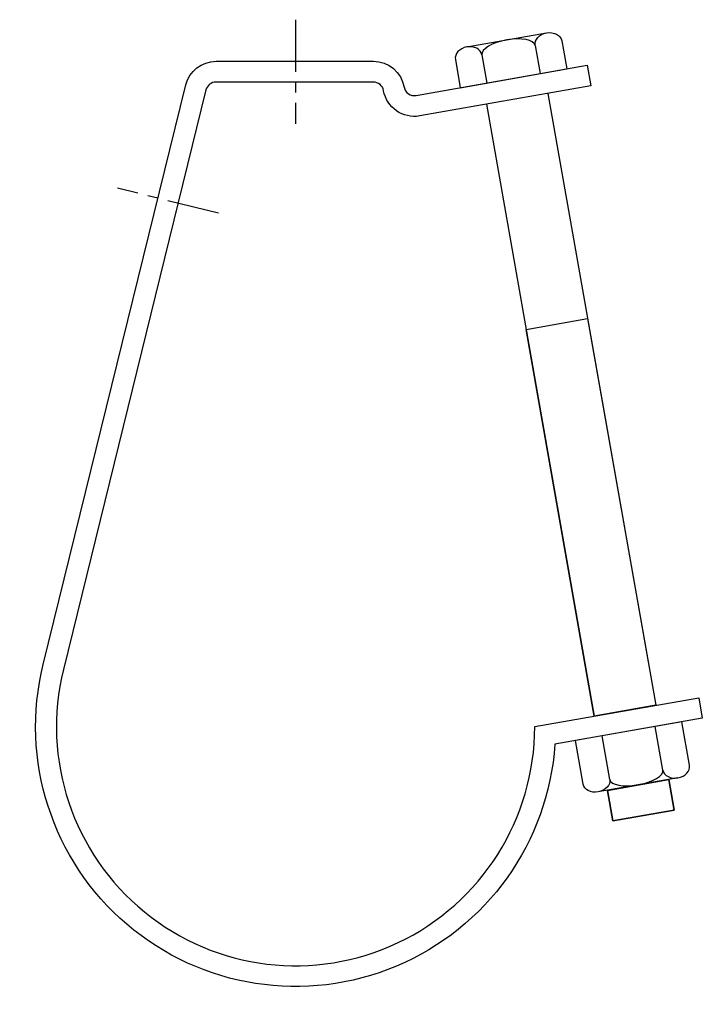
# Model space of a CAD drawing. Extents: x 15 to 197, y 6 to 268.
import ezdxf

# ---------------------------------------------------------------- set-up
doc = ezdxf.new("R2010")
doc.units = 0
doc.header["$MEASUREMENT"] = 0
doc.linetypes.add('AI9-LTYPE1', pattern=[22.151879, 13.844924, -2.768985, 2.768985, -2.768985])
doc.layers.get('0').update_dxf_attribs({"linetype": 'CONTINUOUS'})

# ---------------------------------------------------------------- blocks, each defined once
blk = doc.blocks.new('AI9-BLK2')
at = {"color": 7}
for p, q in [((13.13, 9.38), (-15.21, 4.38)), ((8.09, -3.46), (6.05, 8.13)), ((15.17, -2.21), (13.13, 9.38)), ((-6.08, -5.96), (-8.12, 5.63)), ((-13.16, -7.21), (-15.21, 4.38)), ((12.11, -5.56), (-9.14, -9.31))]:
    blk.add_line(p, q, dxfattribs=at)
for points in [[(8.09, -3.46), (8.36, -4.97), (10.16, -5.91), (12.11, -5.56), (14.07, -5.22), (15.44, -3.72), (15.17, -2.21)], [(-6.08, -5.96), (-5.81, -7.46), (-2.43, -8.13), (1.49, -7.44), (5.4, -6.75), (8.36, -4.97), (8.09, -3.46)], [(-6.08, -5.96), (-5.81, -7.46), (-7.18, -8.96), (-9.14, -9.31), (-11.1, -9.65), (-12.9, -8.71), (-13.16, -7.21)]]:
    blk.add_open_spline(points, degree=3, knots=[0, 0, 0, 0, 1, 1, 1, 2, 2, 2, 2], dxfattribs=at)
blk = doc.blocks.new('AI9-BLK1')
at = {"color": 7}
for p, q in [((-11.75, 3.52), (9.5, 7.26)), ((6.44, 3.91), (7.76, -3.59)), ((13.52, 5.16), (14.85, -2.34)), ((-14.81, 0.16), (-13.49, -7.33)), ((-7.73, 1.41), (-6.41, -6.09)), ((-13.49, -7.33), (14.85, -2.34))]:
    blk.add_line(p, q, dxfattribs=at)
for points in [[(6.44, 3.91), (6.17, 5.42), (2.79, 6.08), (-1.13, 5.39), (-5.04, 4.7), (-8, 2.92), (-7.73, 1.41)], [(6.44, 3.91), (6.17, 5.42), (7.54, 6.92), (9.5, 7.26), (11.46, 7.61), (13.26, 6.67), (13.52, 5.16)], [(-7.73, 1.41), (-8, 2.92), (-9.8, 3.86), (-11.75, 3.52), (-13.71, 3.17), (-15.08, 1.67), (-14.81, 0.16)]]:
    blk.add_open_spline(points, degree=3, knots=[0, 0, 0, 0, 1, 1, 1, 2, 2, 2, 2], dxfattribs=at)

msp = doc.modelspace()

# ---------------------------------------------------------------- linework, layer by layer
at = {"color": 253, "linetype": 'AI9-LTYPE1'}
for p, q in [((88.41, 268.46), (88.41, 240.77)), ((67.87, 216.94), (40.99, 223.55))]:
    msp.add_line(p, q, dxfattribs=at)
at = {"color": 7}
for p, q in [((155.58, 248.84), (184.32, 85.85)), ((139.22, 245.95), (167.95, 82.97)), ((149.79, 185.96), (166.16, 188.84))]:
    msp.add_line(p, q, dxfattribs=at)
for points in [[(184.32, 85.85), (167.95, 82.97), (149.79, 185.96), (166.16, 188.84)], [(189.24, 57.95), (172.87, 55.07), (171.44, 63.2), (187.8, 66.08)]]:
    msp.add_lwpolyline(points, close=True, dxfattribs=at)
msp.add_lwpolyline([(171.44, 63.2), (172.87, 55.07), (189.24, 57.95), (187.8, 66.08)], dxfattribs=at)
msp.add_open_spline([(26.56, 95.39), (26.56, 95.39), (64.54, 249.74), (64.54, 249.74), (64.84, 250.98), (65.95, 251.85), (67.23, 251.85), (67.23, 251.85), (109.13, 251.85), (109.13, 251.85), (110.47, 251.85), (111.62, 250.89), (111.85, 249.56), (111.85, 249.56), (111.85, 249.56), (111.85, 249.56), (112.65, 245.04), (116.96, 242.03), (121.48, 242.82), (121.48, 242.82), (167.02, 250.85), (167.02, 250.85), (167.02, 250.85), (166.06, 256.31), (166.06, 256.31), (166.06, 256.31), (120.51, 248.28), (120.51, 248.28), (119.01, 248.01), (117.57, 249.02), (117.31, 250.52), (117.31, 250.52), (117.31, 250.52), (117.31, 250.52), (116.61, 254.49), (113.16, 257.39), (109.13, 257.39), (109.13, 257.39), (67.23, 257.39), (67.23, 257.39), (63.4, 257.39), (60.08, 254.78), (59.16, 251.07), (59.16, 251.07), (21.19, 96.71), (21.19, 96.71), (14.94, 71.3), (23.55, 44.54), (43.44, 27.54), (63.34, 10.54), (91.12, 6.22), (115.25, 16.36), (139.37, 26.51), (155.71, 49.39), (157.47, 75.5), (157.47, 75.5), (196.72, 82.42), (196.72, 82.42), (196.72, 82.42), (195.76, 87.87), (195.76, 87.87), (195.76, 87.87), (152.09, 80.17), (152.09, 80.17), (152.09, 55.58), (137.93, 33.18), (115.72, 22.64), (93.5, 12.09), (67.2, 15.28), (48.14, 30.83), (29.09, 46.38), (20.69, 71.51), (26.56, 95.39)], degree=3, knots=[0, 0, 0, 0, 1, 1, 1, 2, 2, 2, 3, 3, 3, 4, 4, 4, 5, 5, 5, 6, 6, 6, 7, 7, 7, 8, 8, 8, 9, 9, 9, 10, 10, 10, 11, 11, 11, 12, 12, 12, 13, 13, 13, 14, 14, 14, 15, 15, 15, 16, 16, 16, 17, 17, 17, 18, 18, 18, 19, 19, 19, 20, 20, 20, 21, 21, 21, 22, 22, 22, 23, 23, 23, 24, 24, 24, 24], dxfattribs=at)

# ---------------------------------------------------------------- block references
for name, p in [('AI9-BLK1', (145.76, 257.68)), ('AI9-BLK2', (178.13, 72.08))]:
    msp.add_blockref(name, p, dxfattribs=at)

doc.saveas('drawing.dxf')
